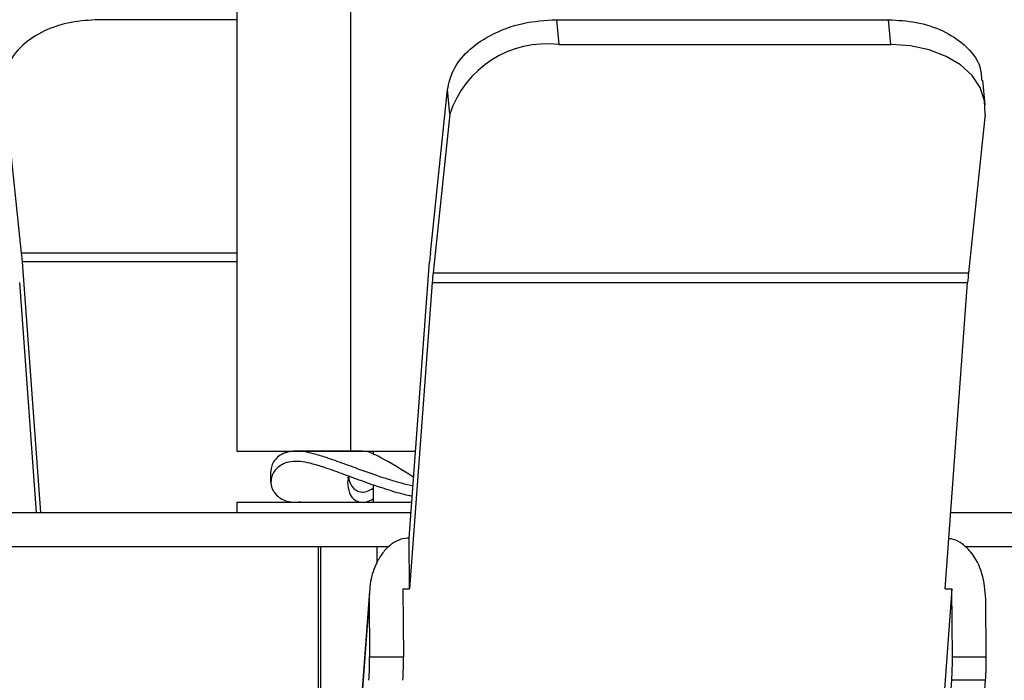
# Paper-space layout '_Inferior' of a CAD drawing. Header units: millimetres. Extents: x -39 to 41, y -11 to 152.
# Tile 4 of 7: x -12 to 17, y 17 to 36. Entities that reach past the tile are written whole.
import ezdxf

# ---------------------------------------------------------------- set-up
doc = ezdxf.new("R2010")
doc.units = ezdxf.units.MM

psp = doc.layouts.new('_Inferior')

# ---------------------------------------------------------------- linework, layer by layer
at = {"color": 7, "linetype": 'Continuous', "lineweight": 25}
for p, q in [((-5.796, 83.3), (-5.796, 23.8)), ((-2.447, 23.8), (-2.447, 83.3)), ((-5.796, 36.469), (-9.851, 36.469)), ((3.59, 36.469), (3.657, 35.738)), ((3.59, 36.469), (13.343, 36.469)), ((13.41, 35.738), (13.343, 36.469)), ((3.657, 35.738), (13.41, 35.738)), ((-12.119, 29.612), (-12.622, 34.419)), ((-0.113, 29.612), (0.39, 34.419)), ((0.456, 33.692), (0.39, 34.419)), ((16.182, 33.965), (16.116, 34.693)), ((0.456, 33.692), (-0.032, 29.037)), ((16.18, 33.692), (15.692, 29.037)), ((-5.796, 29.612), (-12.119, 29.612)), ((-11.553, 22), (-12.096, 29.356)), ((-5.796, 29.356), (-12.096, 29.356)), ((-0.734, 21.248), (-0.136, 29.356)), ((-0.032, 29.037), (15.692, 29.037)), ((-11.676, 22), (-12.174, 28.752)), ((-0.057, 28.752), (-0.721, 19.759)), ((-0.057, 28.752), (15.667, 28.752)), ((15.003, 19.759), (15.667, 28.752)), ((-5.796, 23.8), (-0.546, 23.8)), ((-1.796, 23.8), (-1.796, 23.704)), ((-4.796, 22.893), (-4.796, 23.207)), ((-2.546, 23.025), (-2.475, 23.051)), ((-2.518, 23.035), (-2.546, 22.881)), ((-1.796, 22.808), (-1.796, 22.3)), ((-5.796, 22.3), (-5.796, 22)), ((-5.796, 22.3), (-0.656, 22.3)), ((-39.296, 22), (-0.678, 22)), ((15.168, 22), (40.704, 22)), ((-0.721, 19.759), (-0.734, 21.248)), ((-39.296, 21), (-1.328, 21)), ((-3.406, 21), (-3.406, 5)), ((-3.325, 5), (-3.325, 21)), ((-1.685, 21), (-1.685, 20.503)), ((15.596, 21), (40.704, 21)), ((-1.905, 19.688), (-2.922, 5.91)), ((-0.92, 19.759), (-0.721, 19.759)), ((-0.92, 19.759), (-0.903, 17.759)), ((15.202, 19.759), (14.189, 6.023)), ((15.003, 19.759), (15.202, 19.759)), ((15.219, 17.759), (15.202, 19.759)), ((-1.913, 19.461), (-2.977, 5.033)), ((-1.913, 19.461), (-1.898, 17.759)), ((16.214, 17.759), (16.2, 19.461)), ((-1.898, 17.759), (-0.903, 17.759)), ((15.219, 17.759), (16.214, 17.759)), ((14.508, 7.7), (15.2, 17.07)), ((16.195, 17.07), (15.2, 17.07)), ((15.504, 7.7), (16.195, 17.07))]:
    psp.add_line(p, q, dxfattribs=at)
at = {"color": 7, "linetype": 'Continuous', "lineweight": 25, "flags": 128}
psp.add_lwpolyline([(16.18, 33.692), (16.165, 34.091), (16.035, 34.475), (15.797, 34.829), (15.458, 35.139), (15.032, 35.393), (14.536, 35.582), (13.988, 35.699), (13.41, 35.738)], dxfattribs=at)
at = {"color": 7, "linetype": 'Continuous', "lineweight": 25}
for centre, radius, start, end in [((3.302, 32.768), 2.992, 83.1807, 162), ((-20.546, 28.741), 8.473, 4.1584, 5.9007), ((8.315, 28.741), 8.473, 174.0993, 175.8416), ((9.215, 28.078), 9.297, 174.0799, 175.8431), ((24.939, 28.078), 9.297, 174.0799, 175.8431), ((-10.61, 17.659), 8.713, 356.1249, 0.6571), ((-9.615, 17.659), 8.713, 356.1249, 0.6571), ((6.507, 17.659), 8.713, 356.1249, 0.6571), ((7.502, 17.659), 8.713, 356.1249, 0.6571)]:
    psp.add_arc(centre, radius, start, end, dxfattribs=at)
for points, knots in [([(-9.851, 36.469), (-10.125, 36.454), (-10.695, 36.422), (-11.479, 36.159), (-12.151, 35.718), (-12.597, 35.113), (-12.614, 34.645), (-12.622, 34.419)], [0, 0, 0, 0, 0.176813, 0.367149, 0.563551, 0.790275, 1, 1, 1, 1]), ([(0.39, 34.419), (0.432, 34.609), (0.52, 35.003), (0.961, 35.56), (1.655, 36.053), (2.573, 36.403), (3.26, 36.448), (3.59, 36.469)], [0, 0, 0, 0, 0.176813, 0.36715, 0.563551, 0.790275, 1, 1, 1, 1]), ([(13.343, 36.469), (13.617, 36.454), (14.187, 36.422), (14.973, 36.159), (15.638, 35.717), (16.046, 35.197), (16.069, 34.822), (16.077, 34.688)], [0, 0, 0, 0, 0.193243, 0.401265, 0.615916, 0.863709, 1, 1, 1, 1]), ([(-0.621, 22.771), (-0.648, 22.777), (-0.792, 22.809), (-1.058, 22.882), (-1.538, 23.027), (-2.08, 23.217), (-2.663, 23.433), (-3.143, 23.605), (-3.545, 23.727), (-3.873, 23.796), (-4.155, 23.807), (-4.39, 23.755), (-4.573, 23.657), (-4.701, 23.525), (-4.781, 23.371), (-4.791, 23.262), (-4.796, 23.207)], [0, 0, 0, 0, 0.011102, 0.06032, 0.115088, 0.224154, 0.313888, 0.409255, 0.486954, 0.556886, 0.630448, 0.704532, 0.778402, 0.851982, 0.92599, 1, 1, 1, 1]), ([(-2.105, 23.8), (-2.486, 23.8), (-3.198, 23.802), (-3.718, 23.796), (-3.96, 23.794)], [0, 0, 0, 0, 0.53432, 1, 1, 1, 1]), ([(-0.627, 23.05), (-0.954, 23.25), (-1.457, 23.558), (-1.917, 23.791), (-2.073, 23.793), (-2.115, 23.793)], [0, 0, 0, 0, 0.575813, 0.887666, 1, 1, 1, 1]), ([(-0.644, 22.471), (-0.722, 22.489), (-0.989, 22.548), (-1.466, 22.692), (-2.064, 22.897), (-2.651, 23.116), (-3.151, 23.3), (-3.553, 23.425), (-3.878, 23.496), (-4.157, 23.506), (-4.386, 23.454), (-4.571, 23.351), (-4.7, 23.217), (-4.781, 23.057), (-4.791, 22.948), (-4.796, 22.893)], [0, 0, 0, 0, 0.032927, 0.112879, 0.211233, 0.312412, 0.408623, 0.48708, 0.556891, 0.62889, 0.704061, 0.772988, 0.8521, 0.925896, 1, 1, 1, 1]), ([(-4.796, 22.893), (-4.793, 22.853), (-4.788, 22.779), (-4.752, 22.674), (-4.686, 22.558), (-4.571, 22.442), (-4.387, 22.345), (-4.179, 22.293), (-4.005, 22.306), (-3.93, 22.312)], [0, 0, 0, 0, 0.126951, 0.234884, 0.345975, 0.530646, 0.693537, 0.866597, 1, 1, 1, 1]), ([(-2.546, 22.881), (-2.535, 22.776), (-2.514, 22.567), (-2.36, 22.361), (-2.168, 22.296), (-2, 22.297), (-1.862, 22.364), (-1.796, 22.396)], [0, 0, 0, 0, 0.288303, 0.577918, 0.725867, 0.868033, 1, 1, 1, 1]), ([(-2.515, 23.05), (-2.509, 23.002), (-2.489, 22.849), (-2.361, 22.677), (-2.172, 22.594), (-2.002, 22.597), (-1.863, 22.672), (-1.796, 22.708)], [0, 0, 0, 0, 0.155306, 0.497807, 0.669726, 0.840197, 1, 1, 1, 1]), ([(-3.96, 22.306), (-3.717, 22.304), (-3.197, 22.298), (-2.486, 22.3), (-2.105, 22.3)], [0, 0, 0, 0, 0.465681, 1, 1, 1, 1]), ([(-0.734, 21.248), (-0.816, 21.241), (-0.991, 21.225), (-1.243, 21.092), (-1.474, 20.88), (-1.706, 20.531), (-1.881, 20.047), (-1.902, 19.656), (-1.913, 19.461)], [0, 0, 0, 0, 0.104748, 0.221965, 0.354801, 0.502841, 0.753339, 1, 1, 1, 1]), ([(16.2, 19.461), (16.178, 19.71), (16.136, 20.201), (15.855, 20.761), (15.527, 21.074), (15.3, 21.207), (15.157, 21.223), (15.111, 21.229)], [0, 0, 0, 0, 0.333367, 0.658739, 0.807872, 0.938754, 1, 1, 1, 1])]:
    psp.add_open_spline(points, degree=3, knots=knots, dxfattribs=at)

doc.saveas('drawing.dxf')
